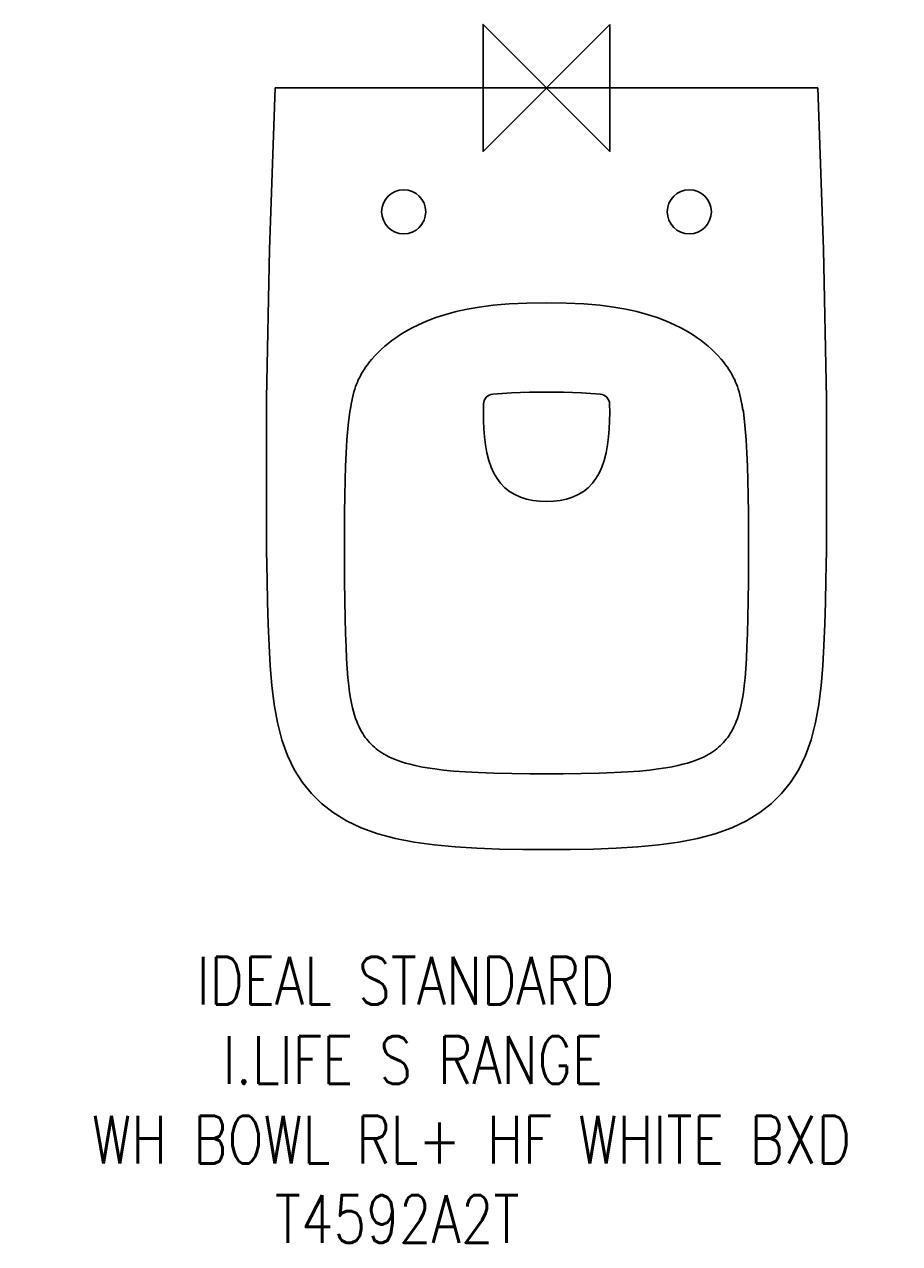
# Model space of a CAD drawing. Header units: millimetres. Extents: x 31932 to 32483, y -979 to -211.
import ezdxf

# ---------------------------------------------------------------- set-up
doc = ezdxf.new("R2010")
doc.units = ezdxf.units.MM
doc.header["$LTSCALE"] = 54.820741
doc.layers.get('0').update_dxf_attribs({"linetype": 'CONTINUOUS'})
doc.layers.add('ORIGIN', color=6, linetype='CONTINUOUS')
doc.styles.get("Standard").update_dxf_attribs({"font": 'txt', "width": 0.8})

# ---------------------------------------------------------------- blocks, each defined once
blk = doc.blocks.new('ORIGIN')
at = {"layer": 'ORIGIN'}
blk.add_lwpolyline([(-20, 20), (-20, -20), (20, 20), (20, -20)], close=True, dxfattribs=at)

msp = doc.modelspace()

# ---------------------------------------------------------------- linework, layer by layer
at = {"color": 2, "linetype": 'Continuous'}
for p, q in [((32089.86, -251.45), (32260.89, -251.45)), ((32431.92, -251.45), (32260.89, -251.45)), ((32137.32, -453.27), (32137.4, -452.9)), ((32137.4, -452.9), (32137.49, -452.45)), ((32137.49, -452.45), (32137.77, -450.71)), ((32384.29, -452.45), (32384.18, -451.75)), ((32384.46, -453.27), (32384.38, -452.9)), ((32136.83, -455.34), (32137.32, -453.27)), ((32384.95, -455.34), (32384.46, -453.27))]:
    msp.add_line(p, q, dxfattribs=at)
for points in [[(32089.86, -251.45), (32086.23, -353.17), (32084.39, -446.9), (32084.39, -531.45)], [(32431.92, -251.45), (32435.55, -353.17), (32437.39, -446.9), (32437.39, -531.45)], [(32137.77, -450.71), (32138.11, -448.65), (32138.53, -446.61), (32139, -444.65), (32139.51, -442.8), (32140.04, -441.1), (32140.57, -439.55), (32141.12, -438.12), (32141.69, -436.73), (32142.29, -435.37), (32142.94, -434.03), (32143.62, -432.71), (32144.33, -431.41), (32145.09, -430.1), (32145.94, -428.75), (32146.89, -427.32), (32148, -425.77), (32149.31, -424.07), (32150.86, -422.2), (32152.69, -420.17), (32154.72, -418.07), (32156.85, -416.05), (32158.98, -414.15), (32161.15, -412.35), (32163.43, -410.58), (32165.94, -408.76), (32168.79, -406.85), (32172.06, -404.84), (32175.81, -402.76), (32180.17, -400.59), (32185.31, -398.34), (32191.13, -396.14), (32197.42, -394.12), (32204.02, -392.35), (32210.88, -390.85), (32218.52, -389.52), (32227.31, -388.38), (32237.27, -387.52), (32248.45, -386.98), (32260.89, -386.79)], [(32384.02, -450.71), (32383.67, -448.65), (32383.25, -446.61), (32382.78, -444.65), (32382.27, -442.8), (32381.74, -441.1), (32381.21, -439.55), (32380.66, -438.12), (32380.09, -436.73), (32379.49, -435.37), (32378.84, -434.03), (32378.16, -432.71), (32377.45, -431.41), (32376.69, -430.1), (32375.84, -428.75), (32374.89, -427.32), (32373.78, -425.77), (32372.47, -424.07), (32370.92, -422.2), (32369.1, -420.17), (32367.06, -418.07), (32364.94, -416.05), (32362.8, -414.15), (32360.63, -412.35), (32358.35, -410.58), (32355.84, -408.76), (32352.99, -406.85), (32349.72, -404.84), (32345.97, -402.76), (32341.61, -400.59), (32336.47, -398.34), (32330.65, -396.14), (32324.36, -394.12), (32317.76, -392.35), (32310.9, -390.85), (32303.26, -389.52), (32294.47, -388.38), (32284.51, -387.52), (32273.33, -386.98), (32260.89, -386.79)], [(32221.16, -450.52), (32221.29, -449.36), (32221.64, -448.24), (32222.19, -447.21), (32222.91, -446.29), (32223.79, -445.52), (32224.79, -444.93), (32225.9, -444.53), (32227.04, -444.34)], [(32227.04, -444.34), (32238.87, -443.59), (32250.15, -443.14), (32260.89, -442.99)], [(32294.74, -444.34), (32282.91, -443.59), (32271.63, -443.14), (32260.89, -442.99)], [(32300.62, -450.52), (32300.49, -449.36), (32300.14, -448.24), (32299.6, -447.21), (32298.87, -446.29), (32297.99, -445.52), (32296.99, -444.93), (32295.88, -444.53), (32294.74, -444.34)], [(32260.89, -511.89), (32256.47, -511.73), (32252.26, -511.23), (32248.26, -510.39), (32244.48, -509.19), (32240.94, -507.62), (32237.65, -505.64), (32234.61, -503.22), (32231.96, -500.45), (32229.72, -497.43), (32227.79, -494.1), (32226.1, -490.36), (32224.62, -486.1), (32223.38, -481.27), (32222.43, -476.17), (32221.78, -471.12), (32221.37, -466.1), (32221.15, -461.06), (32221.08, -455.9), (32221.16, -450.52)], [(32260.89, -511.89), (32265.31, -511.73), (32269.52, -511.23), (32273.52, -510.39), (32277.3, -509.19), (32280.84, -507.62), (32284.13, -505.64), (32287.17, -503.22), (32289.83, -500.45), (32292.06, -497.43), (32293.99, -494.1), (32295.68, -490.36), (32297.16, -486.1), (32298.41, -481.27), (32299.35, -476.17), (32300, -471.12), (32300.41, -466.1), (32300.63, -461.06), (32300.7, -455.9), (32300.62, -450.52)], [(32384.21, -451.91), (32384.12, -451.32), (32384.03, -450.7)], [(32384.25, -452.19), (32384.32, -452.58), (32384.39, -452.94)], [(32136.83, -455.34), (32135.92, -463.93), (32135.13, -472.99), (32134.55, -481.57), (32134.17, -489.69), (32133.94, -498.39), (32133.78, -508.22), (32133.66, -519.17), (32133.57, -531.24)], [(32384.95, -455.34), (32385.86, -463.93), (32386.65, -472.99), (32387.23, -481.57), (32387.61, -489.69), (32387.84, -498.39), (32388, -508.22), (32388.13, -519.17), (32388.21, -531.24)], [(32084.39, -531.45), (32084.51, -542.18), (32084.65, -552.45), (32084.8, -561.33)], [(32133.57, -531.24), (32133.55, -547.51), (32133.64, -561.79), (32133.8, -574.31), (32134.02, -585.31), (32134.27, -594.96), (32134.55, -603.4), (32134.88, -610.81), (32135.28, -617.33), (32135.73, -623.01), (32136.25, -627.95), (32136.8, -632.2), (32137.39, -635.85), (32137.99, -639), (32138.61, -641.78), (32139.25, -644.26), (32139.91, -646.5), (32140.59, -648.54), (32141.29, -650.42), (32142, -652.15), (32142.73, -653.76), (32143.48, -655.26), (32144.25, -656.67), (32145.04, -658), (32145.86, -659.26), (32146.7, -660.47), (32147.57, -661.61), (32148.47, -662.71), (32149.4, -663.76), (32150.37, -664.78), (32151.38, -665.76), (32152.43, -666.7), (32153.53, -667.62), (32154.68, -668.51), (32155.9, -669.38), (32157.19, -670.22), (32158.56, -671.05), (32160.02, -671.87), (32161.6, -672.67), (32163.31, -673.47), (32165.18, -674.27), (32167.25, -675.06), (32169.54, -675.85), (32172.07, -676.64), (32174.9, -677.41), (32178.06, -678.18), (32181.64, -678.92), (32185.72, -679.66), (32190.44, -680.36), (32195.91, -681.03), (32202.25, -681.65), (32209.57, -682.18), (32218.01, -682.64), (32227.74, -682.99), (32238.96, -683.24), (32250.48, -683.37), (32260.89, -683.4)], [(32388.21, -531.24), (32388.23, -547.51), (32388.14, -561.79), (32387.98, -574.31), (32387.76, -585.31), (32387.51, -594.96), (32387.23, -603.4), (32386.9, -610.81), (32386.51, -617.33), (32386.05, -623.01), (32385.53, -627.95), (32384.98, -632.2), (32384.4, -635.85), (32383.79, -639), (32383.17, -641.78), (32382.53, -644.26), (32381.87, -646.5), (32381.19, -648.54), (32380.49, -650.42), (32379.78, -652.15), (32379.05, -653.76), (32378.3, -655.26), (32377.53, -656.67), (32376.74, -658), (32375.93, -659.26), (32375.08, -660.47), (32374.21, -661.61), (32373.31, -662.71), (32372.38, -663.76), (32371.41, -664.78), (32370.4, -665.76), (32369.35, -666.7), (32368.25, -667.62), (32367.1, -668.51), (32365.88, -669.38), (32364.59, -670.22), (32363.22, -671.05), (32361.76, -671.87), (32360.18, -672.67), (32358.47, -673.47), (32356.6, -674.27), (32354.53, -675.06), (32352.24, -675.85), (32349.71, -676.64), (32346.88, -677.41), (32343.72, -678.18), (32340.14, -678.92), (32336.06, -679.66), (32331.34, -680.36), (32325.87, -681.03), (32319.53, -681.65), (32312.21, -682.18), (32303.77, -682.64), (32294.04, -682.99), (32282.82, -683.24), (32271.3, -683.37), (32260.89, -683.4)], [(32437.39, -531.45), (32437.27, -542.18), (32437.13, -552.45), (32436.98, -561.33)], [(32084.8, -561.33), (32085.1, -575.26), (32085.5, -589.15), (32086.05, -602.54), (32086.8, -615.44), (32087.82, -627.86), (32089.27, -639.77), (32091.3, -651.17), (32094.1, -661.95), (32097.73, -671.98), (32102.11, -681.02), (32107.1, -688.93), (32112.71, -695.88), (32119.07, -702.15), (32126.4, -707.84), (32134.75, -712.94), (32144.13, -717.39), (32154.49, -721.14), (32165.68, -724.16), (32177.58, -726.49), (32190.12, -728.23), (32203.25, -729.47), (32216.94, -730.31), (32231.19, -730.84), (32245.98, -731.11), (32260.89, -731.19)], [(32436.98, -561.33), (32436.68, -575.26), (32436.28, -589.15), (32435.73, -602.54), (32434.98, -615.44), (32433.96, -627.86), (32432.51, -639.77), (32430.48, -651.17), (32427.68, -661.95), (32424.06, -671.98), (32419.67, -681.02), (32414.68, -688.93), (32409.08, -695.88), (32402.71, -702.15), (32395.38, -707.84), (32387.03, -712.94), (32377.65, -717.39), (32367.29, -721.14), (32356.1, -724.16), (32344.2, -726.49), (32331.66, -728.23), (32318.53, -729.47), (32304.84, -730.31), (32290.59, -730.84), (32275.8, -731.11), (32260.89, -731.19)]]:
    msp.add_lwpolyline(points, dxfattribs=at)
msp.add_ellipse((32170.89, -329.44), major_axis=(0, 13.9), ratio=1, dxfattribs=at)
at = {"color": 2, "linetype": 'Continuous', "extrusion": (0, 0, -1)}
msp.add_ellipse((32350.89, -329.44), major_axis=(0, 13.9), ratio=1, dxfattribs=at)

# ---------------------------------------------------------------- block references
at = {"color": 2, "linetype": 'Continuous', "xscale": -2, "yscale": 2, "zscale": 2}
msp.add_blockref('ORIGIN', (32260.89, -251.45), dxfattribs=at)

# ---------------------------------------------------------------- texts
at = {"color": 2, "insert": (31875.73, -798.73), "char_height": 6, "attachment_point": 1}
msp.add_mtext_dynamic_manual_height_columns('{\\Fsimplex|c204;\\H4.9999x;\\C256;\\c16777215;        \\Fsimplex|c0;  IDEAL STANDARD\\P           \\Fsimplex|c204;I.LIFE \\Fsimplex|c0;S RANGE\\P      WH BOWL RL+ HF WHITE BXD  \\Fsimplex|c204; ^I\\Fsimplex|c0;                              \\P             T4592A2T}', width=882.501, gutter_width=1, heights=[0], dxfattribs=at)

doc.saveas('drawing.dxf')
